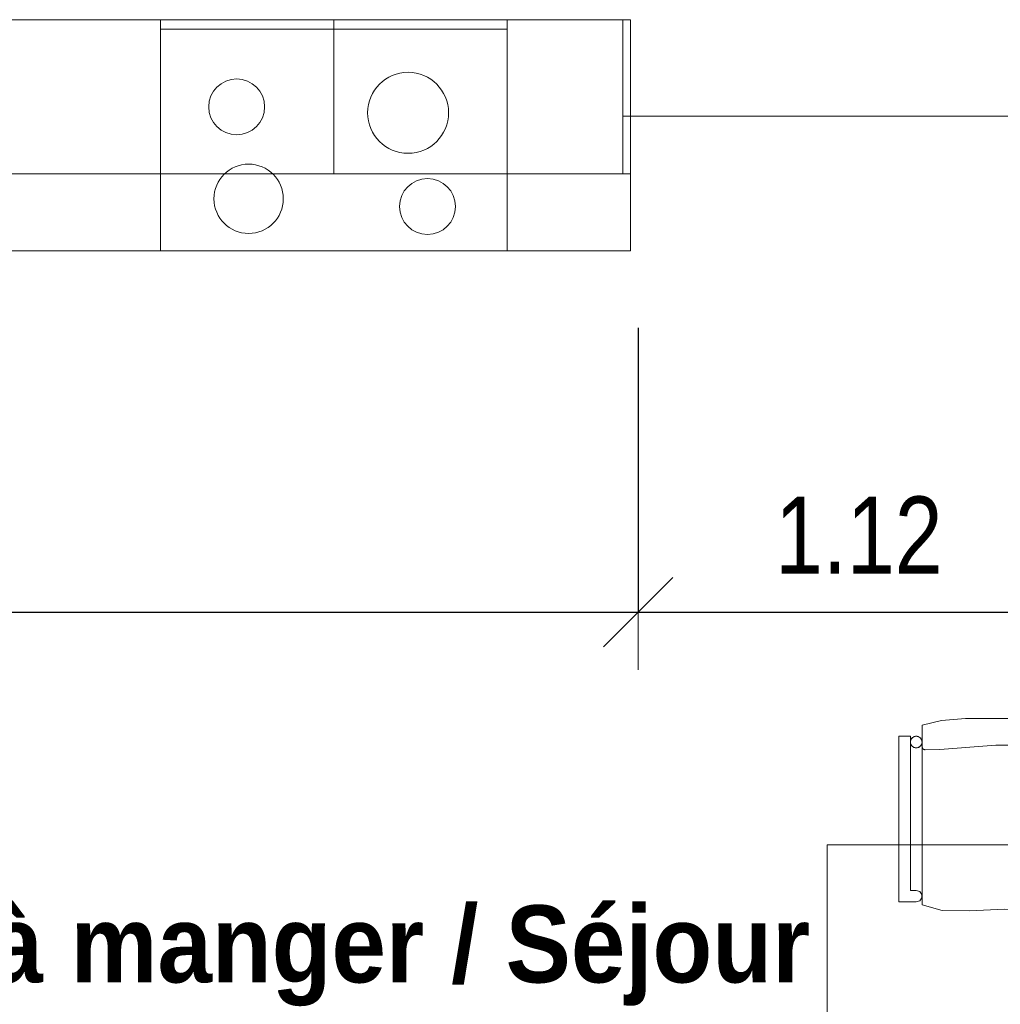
# Model space of a CAD drawing. Header units: centimetres. Extents: x -7.1 to 26.5, y -14.7 to 18.1.
# Tile 32 of 186: x 4.7 to 7.2, y 1 to 3.6. Entities that reach past the tile are written whole.
import ezdxf

# ---------------------------------------------------------------- set-up
doc = ezdxf.new("R2010")
doc.units = ezdxf.units.CM
doc.header["$LTSCALE"] = 10
doc.header["$PDMODE"] = 65
doc.linetypes.add('AUSGEZOGEN', pattern=[0])
for name, color, linetype in [('XR$1$003 Modèles de projet', 7, 'Continuous'), ('XR$1$065 Mobilier installé', 7, 'Continuous'), ('XR$2$080 Définition des locaux – Texte', 7, 'Continuous'), ('XR$2$105 Cotations100', 7, 'Continuous')]:
    doc.layers.add(name, color=color, linetype=linetype)
doc.styles.add('ARIAL', font='arial.ttf')
doc.dimstyles.new('DIMSTYLE_3', dxfattribs={"dimtxt": 0.2, "dimasz": 0.3, "dimexe": 0, "dimexo": 0, "dimgap": 0.1, "dimtad": 2, "dimrnd": 0.005, "dimzin": 4, "dimdsep": 46, "dimtxsty": 'ARIAL', "dimblk1": 'ALL_ML_STRICH', "dimblk2": 'ALL_ML_STRICH', "dimsah": 1, "dimcen": 0, "dimclrd": 7, "dimclre": 7, "dimclrt": 7, "dimadec": 0, "dimazin": 0, "dimtfac": 1, "dimtdec": 0, "dimtix": 1, "dimtmove": 2, "dimatfit": 3, "dimfxl": 0, "dimtzin": 0, "dimlwd": 0, "dimlwe": 18, "dimarcsym": 0})

# ---------------------------------------------------------------- blocks, each defined once
blk = doc.blocks.new('ALL_ML_STRICH')
at = {"color": 0, "linetype": 'ByBlock', "lineweight": -2}
for p, q in [((0, -0.5), (0, 0.5)), ((-0.3, -0.3), (0.3, 0.3)), ((-1, 0), (0.5, 0))]:
    blk.add_line(p, q, dxfattribs=at)
blk = doc.blocks.new('*D157')
at = {"layer": 'DEFPOINTS', "color": 7, "linetype": 'AUSGEZOGEN', "lineweight": 18, "transparency": 16777216}
for p in [(6.2718, 2.513), (2.2818, 2.0461), (2.2818, 2.0461)]:
    blk.add_point(p, dxfattribs=at)
at = {"layer": 'XR$2$105 Cotations100', "color": 7, "linetype": 'AUSGEZOGEN', "lineweight": -2, "transparency": 16777216}
for p, q in [((6.2718, 2.7835), (6.2718, 2.0461)), ((2.2818, 2.0461), (2.2818, 2.0461)), ((2.2818, 2.0461), (6.2718, 2.0461))]:
    blk.add_line(p, q, dxfattribs=at)
at = {"layer": 'XR$2$105 Cotations100', "color": 7, "linetype": 'AUSGEZOGEN', "lineweight": 18, "transparency": 16777216, "xscale": 0.3, "yscale": 0.3, "zscale": 0.3, "rotation": 180}
blk.add_blockref('ALL_ML_STRICH', (2.2818, 2.0461), dxfattribs=at)
at = {"layer": 'XR$2$105 Cotations100', "color": 7, "linetype": 'AUSGEZOGEN', "lineweight": 18, "transparency": 16777216, "xscale": 0.3, "yscale": 0.3, "zscale": 0.3}
blk.add_blockref('ALL_ML_STRICH', (6.2718, 2.0461), dxfattribs=at)
at = {"layer": 'XR$2$105 Cotations100', "color": 7, "linetype": 'AUSGEZOGEN', "lineweight": 18, "transparency": 16777216, "insert": (4.2882, 2.2496), "char_height": 0.2, "width": 0.64, "attachment_point": 5, "style": 'ARIAL'}
blk.add_mtext('\\W0.80;\\A1;{\\A1;{3.99\\H0.132000;\\S^ ;}}', dxfattribs=at)
blk = doc.blocks.new('*D158')
at = {"layer": 'DEFPOINTS', "color": 7, "linetype": 'AUSGEZOGEN', "lineweight": 18, "transparency": 16777216}
for p in [(6.2718, 2.513), (7.3918, 2.4914), (6.2718, 2.0461)]:
    blk.add_point(p, dxfattribs=at)
at = {"layer": 'XR$2$105 Cotations100', "color": 7, "linetype": 'AUSGEZOGEN', "lineweight": -2, "transparency": 16777216}
for p, q in [((6.2718, 2.7835), (6.2718, 2.0461)), ((7.3918, 2.7835), (7.3918, 2.0461)), ((6.2718, 2.0461), (7.3918, 2.0461))]:
    blk.add_line(p, q, dxfattribs=at)
at = {"layer": 'XR$2$105 Cotations100', "color": 7, "linetype": 'AUSGEZOGEN', "lineweight": 18, "transparency": 16777216, "xscale": 0.3, "yscale": 0.3, "zscale": 0.3, "rotation": 180}
blk.add_blockref('ALL_ML_STRICH', (6.2718, 2.0461), dxfattribs=at)
at = {"layer": 'XR$2$105 Cotations100', "color": 7, "linetype": 'AUSGEZOGEN', "lineweight": 18, "transparency": 16777216, "xscale": 0.3, "yscale": 0.3, "zscale": 0.3}
blk.add_blockref('ALL_ML_STRICH', (7.3918, 2.0461), dxfattribs=at)
at = {"layer": 'XR$2$105 Cotations100', "color": 7, "linetype": 'AUSGEZOGEN', "lineweight": 18, "transparency": 16777216, "insert": (6.8441, 2.2461), "char_height": 0.2, "width": 0.64, "attachment_point": 5, "style": 'ARIAL'}
blk.add_mtext('\\W0.80;\\A1;{\\A1;{1.12\\H0.132000;\\S^ ;}}', dxfattribs=at)

msp = doc.modelspace()

# ---------------------------------------------------------------- linework, layer by layer
at = {"layer": 'XR$1$003 Modèles de projet', "color": 254, "linetype": 'AUSGEZOGEN', "lineweight": 13, "transparency": 33554687}
msp.add_line((6.2318, 3.3335), (7.4318, 3.3335), dxfattribs=at)
at = {"layer": 'XR$1$065 Mobilier installé', "color": 8, "linetype": 'AUSGEZOGEN', "lineweight": 13, "transparency": 33554687}
for p, q in [((6.2518, 3.5835), (2.2818, 3.5835)), ((5.0318, 2.9835), (5.0318, 3.5835)), ((5.0318, 3.5835), (5.9318, 3.5835)), ((5.9318, 3.5835), (5.9318, 2.9835)), ((6.2518, 3.5835), (6.2518, 2.9835)), ((5.0318, 3.5585), (5.9318, 3.5585)), ((6.2518, 2.9835), (2.2818, 2.9835)), ((5.9318, 2.9835), (5.0318, 2.9835)), ((7.0584, 1.7652), (7.0082, 1.7525)), ((7.1211, 1.7702), (7.0584, 1.7652)), ((7.2232, 1.7702), (7.1211, 1.7702)), ((7.0082, 1.7525), (7.0082, 1.2867)), ((6.9782, 1.7239), (6.9482, 1.7239)), ((6.9482, 1.7239), (6.9482, 1.2946)), ((6.9782, 1.3241), (6.9782, 1.7239)), ((7.0084, 1.6949), (7.0082, 1.6963)), ((7.0089, 1.6936), (7.0084, 1.6949)), ((7.0096, 1.6924), (7.0089, 1.6936)), ((7.0105, 1.6913), (7.0096, 1.6924)), ((7.0116, 1.6904), (7.0105, 1.6913)), ((7.0128, 1.6897), (7.0116, 1.6904)), ((7.0141, 1.6892), (7.0128, 1.6897)), ((7.0155, 1.689), (7.0141, 1.6892)), ((7.0162, 1.689), (7.0155, 1.689)), ((7.0542, 1.69), (7.0162, 1.689)), ((7.1997, 1.701), (7.0542, 1.69)), ((7.2467, 1.701), (7.1997, 1.701)), ((6.7618, 1.4425), (8.5618, 1.4425)), ((6.7618, 0.5425), (6.7618, 1.4425)), ((6.9932, 1.3241), (6.9782, 1.3241)), ((7.002, 1.3212), (6.9932, 1.3241)), ((7.0074, 1.3137), (7.002, 1.3212)), ((7.002, 1.297), (7.0074, 1.3045)), ((7.0074, 1.3045), (7.0074, 1.3137)), ((6.9482, 1.2946), (6.9932, 1.2946)), ((6.9932, 1.2946), (7.002, 1.297)), ((7.0082, 1.2867), (7.0601, 1.2715)), ((7.0601, 1.2715), (7.1302, 1.2712)), ((7.1302, 1.2712), (7.2232, 1.2754))]:
    msp.add_line(p, q, dxfattribs=at)
for points in [[(5.0318, 3.1835), (4.4318, 3.1835), (4.4318, 3.5835), (5.0318, 3.5835), (5.0318, 3.1835)], [(5.4818, 3.1835), (5.0318, 3.1835), (5.0318, 3.5835), (5.4818, 3.5835), (5.4818, 3.1835)], [(5.9318, 3.1835), (5.4818, 3.1835), (5.4818, 3.5835), (5.9318, 3.5835), (5.9318, 3.1835)], [(6.2318, 3.1835), (5.9318, 3.1835), (5.9318, 3.5835), (6.2318, 3.5835), (6.2318, 3.1835)], [(6.2518, 3.1835), (6.2318, 3.1835), (6.2318, 3.5835), (6.2518, 3.5835), (6.2518, 3.1835)], [(7.0082, 1.2867), (7.0601, 1.2715), (7.1302, 1.2712), (7.2232, 1.2754), (7.3161, 1.2712), (7.3862, 1.2715), (7.4382, 1.2867), (7.4382, 1.7525), (7.3879, 1.7652), (7.3252, 1.7702), (7.2232, 1.7702), (7.1211, 1.7702), (7.0584, 1.7652), (7.0082, 1.7525), (7.0082, 1.2867)], [(6.9482, 1.2946), (6.9932, 1.2946), (7.002, 1.297), (7.0074, 1.3045), (7.0074, 1.3137), (7.002, 1.3212), (6.9932, 1.3241), (6.9782, 1.3241), (6.9782, 1.7239), (6.9482, 1.7239), (6.9482, 1.2946)], [(6.9932, 1.7239), (6.9906, 1.7237), (6.988, 1.723), (6.9857, 1.7219), (6.9835, 1.7204), (6.9817, 1.7186), (6.9802, 1.7165), (6.9791, 1.7141), (6.9784, 1.7116), (6.9782, 1.709), (6.9784, 1.7064), (6.9791, 1.7038), (6.9802, 1.7015), (6.9817, 1.6993), (6.9835, 1.6975), (6.9857, 1.696), (6.988, 1.6949), (6.9906, 1.6942), (6.9932, 1.694), (6.9958, 1.6942), (6.9983, 1.6949), (7.0007, 1.696), (7.0028, 1.6975), (7.0046, 1.6993), (7.0061, 1.7015), (7.0073, 1.7038), (7.0079, 1.7064), (7.0082, 1.709), (7.0079, 1.7116), (7.0073, 1.7141), (7.0061, 1.7165), (7.0046, 1.7186), (7.0028, 1.7204), (7.0007, 1.7219), (6.9983, 1.723), (6.9958, 1.7237), (6.9932, 1.7239)]]:
    msp.add_lwpolyline(points, close=True, dxfattribs=at)
for points in [[(6.9932, 1.7239), (6.9911, 1.7238), (6.9891, 1.7234), (6.9872, 1.7227), (6.9854, 1.7218), (6.9837, 1.7206), (6.9822, 1.7192), (6.9809, 1.7176), (6.9798, 1.7159), (6.979, 1.714), (6.9785, 1.712), (6.9782, 1.71), (6.9782, 1.7079), (6.9785, 1.7059), (6.979, 1.7039), (6.9798, 1.7021), (6.9809, 1.7003), (6.9822, 1.6987), (6.9837, 1.6973), (6.9854, 1.6961), (6.9872, 1.6952), (6.9891, 1.6945), (6.9911, 1.6941), (6.9932, 1.694)], [(6.9932, 1.694), (6.9952, 1.6941), (6.9972, 1.6945), (6.9991, 1.6952), (7.001, 1.6961), (7.0026, 1.6973), (7.0041, 1.6987), (7.0054, 1.7003), (7.0065, 1.7021), (7.0073, 1.7039), (7.0078, 1.7059), (7.0081, 1.7079), (7.0081, 1.71), (7.0078, 1.712), (7.0073, 1.714), (7.0065, 1.7159), (7.0054, 1.7176), (7.0041, 1.7192), (7.0026, 1.7206), (7.001, 1.7218), (6.9991, 1.7227), (6.9972, 1.7234), (6.9952, 1.7238), (6.9932, 1.7239)]]:
    msp.add_lwpolyline(points, dxfattribs=at)
for centre, radius in [((5.2298, 3.3573), 0.0725), ((5.6745, 3.3419), 0.105), ((5.2608, 3.1187), 0.09), ((5.7249, 3.0987), 0.0725)]:
    msp.add_circle(centre, radius, dxfattribs=at)

# ---------------------------------------------------------------- texts
at = {"layer": 'XR$2$080 Définition des locaux – Texte', "color": 7, "linetype": 'AUSGEZOGEN', "transparency": 33554687, "insert": (2.7941, 1.5863), "char_height": 0.2, "width": 4.420313, "attachment_point": 1, "line_spacing_factor": 0.903614, "style": 'ARIAL'}
msp.add_mtext('\\A1;{\\fArial|b1|i0|c162|p34;\\W0.90909;R.06}\\P{\\fArial|b1|i0|c162|p34;\\W0.90909;Cuisine / Salle à manger / Séjour}\\P{\\W0.90909;SP: 45.40 m\\H0.6x;\\S2^ ;}', dxfattribs=at)

# ---------------------------------------------------------------- dimensions: what is measured, and where the dimension line sits
at = {"layer": 'XR$2$105 Cotations100', "color": 7, "linetype": 'AUSGEZOGEN', "lineweight": 18, "transparency": 33554687}
for base, p1, p2, picture, middle in [((6.2718, 2.0461), (2.2818, 2.0461), (6.2718, 2.7835), '*D157', (4.2882, 2.2496)), ((7.3918, 2.0461), (6.2718, 2.7835), (7.3918, 2.7835), '*D158', (6.8441, 2.2461))]:
    dim = msp.add_linear_dim(base=base, p1=p1, p2=p2, dimstyle='DIMSTYLE_3', override={"dimpost": '<>', "dimclrd": 7, "dimclre": 7, "dimclrt": 7, "dimlwd": 0, "dimlwe": 18}, dxfattribs=at)
    dim.commit()
    dim.dimension.update_dxf_attribs({"geometry": picture, "text_midpoint": middle, "dimtype": 160})

doc.saveas('drawing.dxf')
